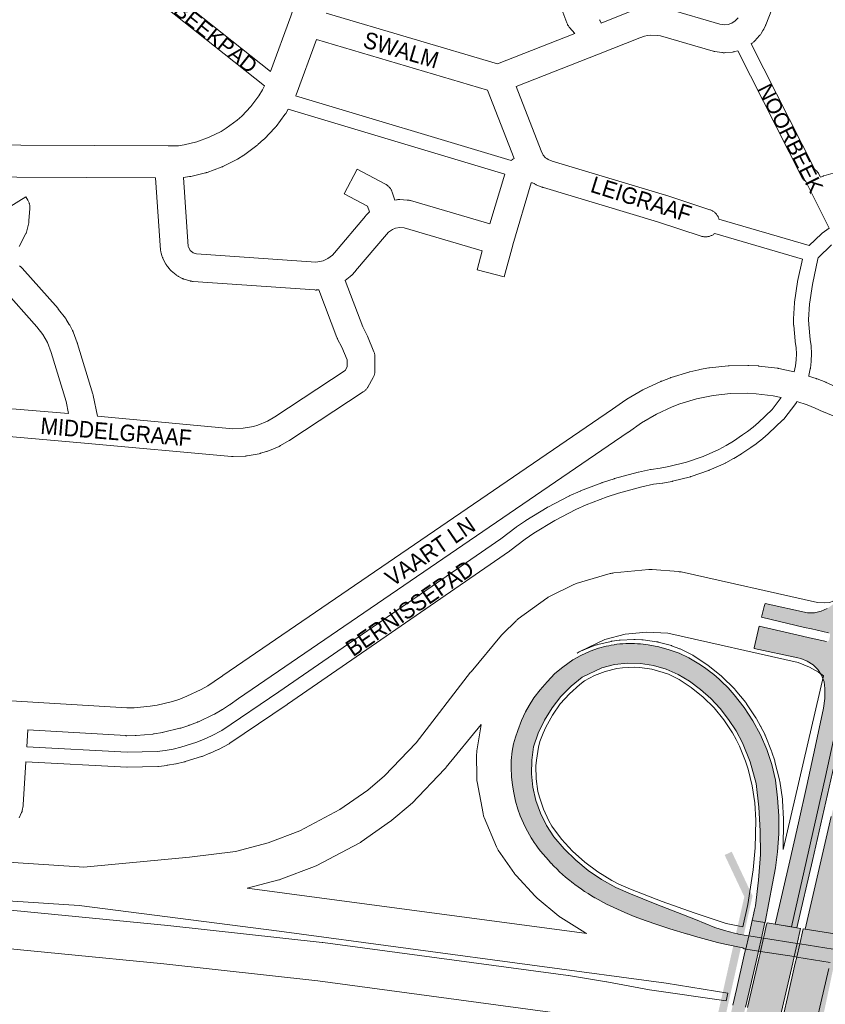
# Paper-space layout 'Layout1' of a CAD drawing. Header units: metres. Extents: x 123097 to 144122, y 392739 to 407589.
# Tile 114 of 256: x 131106 to 131482, y 394552 to 395011. Entities that reach past the tile are written whole.
import ezdxf
from ezdxf.enums import TextEntityAlignment as Align

# ---------------------------------------------------------------- set-up
doc = ezdxf.new("R2010")
doc.units = ezdxf.units.M
doc.header["$MEASUREMENT"] = 0
for name, color, linetype, lineweight in [('gs-anno-wegen algemeen tekst', 7, 'Continuous', 0), ('gs-knt-aanvullende hoofdweg', 7, 'Continuous', 0), ('gs-knt-autosnelweg', 7, 'Continuous', 0), ('gs-knt-fietspaden', 7, 'Continuous', 0), ('gs-knt-hoofdweg', 7, 'Continuous', 0), ('gs-knt-wegen algemeen', 7, 'Continuous', 0), ('gs-symb-viaduct', 7, 'Continuous', 0), ('gs-vlk-plantopografie wegen algemeen', 7, 'Continuous', 0), ('ir-ARC-asfalt-hoofdwegen-te inspecteren', 5, 'Continuous', 0)]:
    doc.layers.add(name, color=color, linetype=linetype, lineweight=lineweight)
doc.styles.add('Style-Arial', font='arial.ttf')

# ---------------------------------------------------------------- blocks, each defined once
blk = doc.blocks.new('gg0-viaduct_6')
at = {"layer": 'gs-symb-viaduct', "linetype": 'Continuous'}
blk.add_hatch(color=7, dxfattribs=at).paths.add_polyline_path([(-55.76, -16.89), (-58, -14), (-40, 0), (40, 0), (58, -14), (55.76, -16.89), (38.75, -3.66), (-38.75, -3.66)])

psp = doc.layouts.get("Layout1")

# ---------------------------------------------------------------- hatches: boundary and pattern name
at = {"layer": 'ir-ARC-asfalt-hoofdwegen-te inspecteren', "linetype": 'Continuous', "lineweight": 13}
for points in [[(131475.741, 394726.931), (131483.665, 394725.073), (131484.281, 394724.652), (131484.417, 394723.918), (131483.99, 394721.787), (131483.547, 394721.165), (131482.794, 394721.04), (131474.814, 394722.855), (131471.544, 394723.607), (131451.391, 394728.253), (131451.388, 394728.239), (131449.046, 394718.061), (131449.044, 394718.052), (131448.986, 394717.819), (131469.337, 394713.396), (131470.736, 394713.073), (131473.747, 394711.977), (131476.453, 394710.259), (131478.726, 394708.001), (131480.461, 394705.306), (131481.577, 394702.302), (131482.021, 394699.128), (131481.9, 394694.514), (131481.294, 394689.938), (131477.51, 394671.694), (131473.632, 394653.814), (131469.7, 394636.437), (131465.561, 394618.683), (131458.72, 394589.028), (131466.365, 394587.797), (131482.298, 394658.051), (131489.788, 394692.349), (131493.017, 394707.138), (131494.237, 394709.213), (131496.542, 394709.797), (131498.536, 394709.279), (131500.041, 394708.159), (131500.464, 394706.079), (131500.172, 394705.463), (131498.444, 394697.789), (131495.555, 394684.953), (131490.052, 394661.111), (131484.975, 394639.356), (131472.772, 394586.766), (131487.498, 394584.394), (131488.315, 394587.959), (131489.702, 394594.001), (131485.871, 394594.88), (131489.437, 394610.637), (131494.298, 394631.43), (131500.599, 394659.027), (131505.812, 394681.642), (131507.256, 394688.19), (131509.555, 394698.614), (131513.47, 394715.698), (131513.993, 394715.59), (131518.988, 394737.023), (131520.762, 394743.822), (131522.733, 394750.567), (131522.208, 394750.758), (131526.098, 394763.561), (131528.922, 394772.337), (131531.996, 394781.185), (131535.224, 394789.921), (131538.701, 394798.772), (131531.487, 394801.846), (131530.051, 394797.935), (131527.054, 394789.866), (131523.828, 394780.739), (131520.724, 394771.559), (131517.863, 394762.475), (131512.449, 394744.409), (131511.244, 394740.644), (131510.075, 394737.81), (131508.561, 394735.145), (131506.725, 394732.691), (131505.724, 394731.606), (131504.541, 394730.725), (131503.818, 394729.62), (131500.121, 394728.547), (131498.187, 394731.624), (131502.031, 394749.072), (131509.345, 394778.523), (131513.642, 394792.032), (131517.88, 394803.124), (131519.515, 394806.984), (131512.549, 394809.977), (131507.49, 394812.155), (131505.839, 394808.711), (131505.811, 394808.726), (131505.773, 394808.653), (131507.853, 394807.61), (131503.125, 394794.542), (131499.052, 394781.981), (131495.515, 394769.125), (131492.407, 394756.105), (131489.286, 394743.192), (131487.679, 394740.545), (131485.575, 394738.273), (131483.058, 394736.469), (131480.23, 394735.207), (131477.206, 394734.537), (131474.11, 394734.487), (131473.915, 394734.537), (131454.05, 394738.885), (131453.662, 394737.404), (131452.373, 394732.485), (131472.433, 394727.694)], [(131519.804, 394565.885), (131515.395, 394566.606), (131502.591, 394568.591), (131486.068, 394571.4), (131485.208, 394571.286), (131484.669, 394571.221), (131484.48, 394571.251), (131468.815, 394573.722), (131467.628, 394573.909), (131451.93, 394576.386), (131450.962, 394576.538), (131445.033, 394577.474), (131444.816, 394577.508), (131444.09, 394577.622), (131443.915, 394577.65), (131443.797, 394577.838), (131443.633, 394578.102), (131435.316, 394579.738), (131431.859, 394580.592), (131428.411, 394581.483), (131424.973, 394582.412), (131421.546, 394583.379), (131418.13, 394584.383), (131417.831, 394584.474), (131409.62, 394586.92), (131403.601, 394588.866), (131398.501, 394590.646), (131392.982, 394592.678), (131388.599, 394594.5), (131380.032, 394598.36), (131374.761, 394601.351), (131374.629, 394601.425), (131374.597, 394601.444), (131373.022, 394602.372), (131371.436, 394603.353), (131369.87, 394604.366), (131368.326, 394605.411), (131366.803, 394606.489), (131365.303, 394607.597), (131364.562, 394608.163), (131363.827, 394608.737), (131362.783, 394609.577), (131362.464, 394609.833), (131362.374, 394609.906), (131360.946, 394611.106), (131359.543, 394612.335), (131358.166, 394613.592), (131356.815, 394614.878), (131355.491, 394616.192), (131354.195, 394617.533), (131354.09, 394617.646), (131352.927, 394618.9), (131351.687, 394620.294), (131350.477, 394621.713), (131350.463, 394621.73), (131349.296, 394623.156), (131348.145, 394624.624), (131347.236, 394625.903), (131346.359, 394627.204), (131345.564, 394628.448), (131344.958, 394629.344), (131342.407, 394633.928), (131341.264, 394636.207), (131339.792, 394639.734), (131338.647, 394642.849), (131337.654, 394646.459), (131336.89, 394650.357), (131336.201, 394653.943), (131335.687, 394657.915), (131335.564, 394662.168), (131335.628, 394665.544), (131336.103, 394669.801), (131336.722, 394673.265), (131337.576, 394676.396), (131338.61, 394679.461), (131340.374, 394684.257), (131342.213, 394688.178), (131344.029, 394691.245), (131346.214, 394694.715), (131349.18, 394698.546), (131352.393, 394702.329), (131356.014, 394706.07), (131359.695, 394709.077), (131364.364, 394712.521), (131368.117, 394714.611), (131372.398, 394716.524), (131376.305, 394717.923), (131379.934, 394718.908), (131381.089, 394719.114), (131382.225, 394719.34), (131383.58, 394719.571), (131383.905, 394719.617), (131384.941, 394719.765), (131386.307, 394719.921), (131387.676, 394720.039), (131389.049, 394720.119), (131390.423, 394720.162), (131391.797, 394720.167), (131393.172, 394720.133), (131394.545, 394720.063), (131395.907, 394719.955), (131395.915, 394719.954), (131396.011, 394719.944), (131399.479, 394719.578), (131404.482, 394718.67), (131409.243, 394717.268), (131414.052, 394715.57), (131418.53, 394713.395), (131423.962, 394710.196), (131426.38, 394708.435), (131427.613, 394707.553), (131428.301, 394707.035), (131428.6, 394706.81), (131428.887, 394706.594), (131430.139, 394705.605), (131431.366, 394704.586), (131432.569, 394703.538), (131433.746, 394702.462), (131436.813, 394699.396), (131439.674, 394696.137), (131444.283, 394690.286), (131448.366, 394684.056), (131451.891, 394677.494), (131454.832, 394670.651), (131457.167, 394663.577), (131458.878, 394656.328), (131459.939, 394648.013), (131460.465, 394639.647), (131460.452, 394631.264), (131459.902, 394622.9), (131458.955, 394615.456), (131457.581, 394608.079), (131454.17, 394590.07), (131454.01, 394589.787), (131448.089, 394590.74), (131448.783, 394594.148), (131448.851, 394594.45), (131449.16, 394595.824), (131449.571, 394597.649), (131451.075, 394609.603), (131451.86, 394621.625), (131451.76, 394632.676), (131451.126, 394643.71), (131449.96, 394654.7), (131447.05, 394664.95), (131443.606, 394673.696), (131440.575, 394679.36), (131437.059, 394684.737), (131433.084, 394689.784), (131428.681, 394694.463), (131423.886, 394698.738), (131418.733, 394702.575), (131413.495, 394705.734), (131407.89, 394708.184), (131402.015, 394709.886), (131395.968, 394710.809), (131389.853, 394710.938), (131383.772, 394710.272), (131377.83, 394708.82), (131368.774, 394704.456), (131363.531, 394700.228), (131358.798, 394695.435), (131354.636, 394690.138), (131351.099, 394684.406), (131348.23, 394678.311), (131346.068, 394671.932), (131345.21, 394665.663), (131345.102, 394659.336), (131345.748, 394653.041), (131347.136, 394646.868), (131349.249, 394640.903), (131352.055, 394635.232), (131355.515, 394629.934), (131360.387, 394624.188), (131365.755, 394618.904), (131371.578, 394614.125), (131377.807, 394609.889), (131384.392, 394606.231), (131391.28, 394603.18), (131402.75, 394598.55), (131421.62, 394591.26), (131430.64, 394587.53), (131435.1, 394586.08), (131439.817, 394584.886), (131441.135, 394584.553), (131441.383, 394584.49), (131441.74, 394584.4), (131445.22, 394583.85), (131446.456, 394583.653), (131452.382, 394582.709), (131453.346, 394582.555), (131469.037, 394580.054), (131470.226, 394579.865), (131485.885, 394577.369), (131486.581, 394577.258), (131491.477, 394576.477), (131504.402, 394574.417), (131520.741, 394571.812), (131520.373, 394571.715), (131520.178, 394571.388), (131520.168, 394571.289), (131519.421, 394566.518), (131519.406, 394566.452), (131519.403, 394566.325), (131519.432, 394566.201), (131519.491, 394566.088), (131519.577, 394565.994), (131519.683, 394565.925)], [(131497.875, 394707.886), (131498.853, 394707.822), (131499.682, 394707.298), (131500.16, 394706.443), (131500.172, 394705.463), (131500.464, 394706.079), (131500.041, 394708.159), (131498.536, 394709.279), (131496.542, 394709.797), (131494.237, 394709.213), (131493.017, 394707.138), (131489.788, 394692.349), (131482.298, 394658.051), (131466.365, 394587.797), (131468.958, 394587.38), (131476.193, 394618.877), (131492.598, 394690.747), (131494.439, 394698.707), (131496.213, 394706.379), (131496.832, 394707.366)], [(131452.382, 394582.709), (131452.523, 394583.324), (131453.691, 394588.398), (131454.01, 394589.787), (131448.089, 394590.74), (131447.768, 394589.347), (131446.593, 394584.25), (131446.456, 394583.653), (131445.033, 394577.474), (131444.953, 394577.129), (131444.832, 394576.602), (131444.375, 394574.618), (131440.683, 394558.572), (131439.015, 394551.323), (131436.188, 394539.035), (131435.784, 394537.278), (131435.664, 394536.757), (131434.171, 394530.269), (131432.844, 394524.5), (131432.533, 394523.149), (131438.462, 394522.198), (131438.773, 394523.551), (131440.1, 394529.317), (131442.127, 394538.129), (131444.938, 394550.35), (131446.612, 394557.628), (131450.303, 394573.673), (131450.962, 394576.538)], [(131445.915, 394550.19), (131443.111, 394537.979), (131442.712, 394536.242), (131442.556, 394535.56), (131441.086, 394529.159), (131439.763, 394523.393), (131439.452, 394522.04), (131443.185, 394521.442), (131446.595, 394520.895), (131455.154, 394519.524), (131455.465, 394520.879), (131456.786, 394526.64), (131458.836, 394535.579), (131461.597, 394547.614), (131463.285, 394554.974), (131466.964, 394571.015), (131467.628, 394573.909), (131469.037, 394580.054), (131469.183, 394580.691), (131470.339, 394585.73), (131470.655, 394587.107), (131468.958, 394587.38), (131458.72, 394589.028), (131454.971, 394589.632), (131454.652, 394588.244), (131453.488, 394583.173), (131453.346, 394582.555), (131451.93, 394576.386), (131451.863, 394576.094), (131451.704, 394575.4), (131451.271, 394573.518), (131447.587, 394557.473)], [(131470.372, 394580.501), (131470.226, 394579.865), (131468.815, 394573.722), (131468.15, 394570.826), (131464.466, 394554.787), (131462.774, 394547.421), (131460.013, 394535.399), (131457.958, 394526.452), (131456.635, 394520.692), (131456.324, 394519.336), (131459.955, 394518.755), (131463.53, 394518.182), (131471.93, 394516.836), (131472.243, 394518.194), (131473.57, 394523.946), (131475.661, 394533.011), (131478.393, 394544.856), (131480.109, 394552.297), (131483.807, 394568.328), (131484.48, 394571.251), (131485.885, 394577.369), (131486.03, 394577.998), (131487.185, 394583.031), (131487.498, 394584.394), (131472.772, 394586.766), (131471.845, 394586.915), (131471.529, 394585.54)]]:
    psp.add_hatch(color=5, dxfattribs=at).paths.add_polyline_path(points, flags=0)

# ---------------------------------------------------------------- linework, layer by layer
at = {"layer": 'gs-knt-aanvullende hoofdweg', "color": 7, "linetype": 'Continuous', "flags": 128}
for points in [[(131223.216, 394987.331), (131232.697, 395013.082), (131235.146, 395019.945), (131247.87, 395055.61)], [(131244.72, 395002.264), (131235.172, 394976.334), (131235.078, 394976.09), (131235.073, 394976.08), (131235.037, 394975.991), (131235.002, 394975.914)], [(130958.702, 394943.996), (130986.488, 394948.405), (130986.745, 394948.441), (130986.833, 394948.451), (130986.873, 394948.456), (130987.002, 394948.469), (130987.261, 394948.487), (131029.467, 394950.761), (131071.798, 394953.041), (131072.016, 394953.05), (131072.234, 394953.052), (131175.579, 394952.604), (131180.382, 394952.583), (131182.925, 394952.971), (131188.954, 394954.43), (131194.675, 394956.535), (131200.214, 394959.33), (131202.624, 394960.819), (131207.687, 394964.587), (131209.807, 394966.468), (131214.075, 394970.97), (131217.792, 394975.922), (131219.502, 394978.681), (131220.48, 394980.534)], [(131231.557, 394969.619), (131230.384, 394967.727), (131230.201, 394967.446), (131230.006, 394967.174), (131225.828, 394961.608), (131225.651, 394961.381), (131225.559, 394961.27), (131225.528, 394961.236), (131225.466, 394961.161), (131225.272, 394960.949), (131220.484, 394955.899), (131220.256, 394955.669), (131220.019, 394955.449), (131217.415, 394953.138), (131217.168, 394952.929), (131216.913, 394952.73), (131211.33, 394948.576), (131211.067, 394948.388), (131210.795, 394948.213), (131207.834, 394946.383), (131207.555, 394946.218), (131207.269, 394946.066), (131201.056, 394942.931), (131200.797, 394942.807), (131200.711, 394942.769), (131200.666, 394942.748), (131200.62, 394942.73), (131200.534, 394942.692), (131200.266, 394942.588), (131193.734, 394940.185), (131193.462, 394940.091), (131193.371, 394940.063), (131193.324, 394940.048), (131193.275, 394940.034), (131193.186, 394940.007), (131192.908, 394939.934), (131186.143, 394938.297), (131185.828, 394938.227), (131185.51, 394938.172), (131182.601, 394937.728)], [(131169.556, 394937.61), (131072.388, 394938.031), (131037.426, 394936.148)]]:
    psp.add_lwpolyline(points, dxfattribs=at)
at = {"layer": 'gs-knt-autosnelweg', "color": 7, "linetype": 'Continuous', "flags": 128}
for points in [[(131135.955, 394615.757), (131185.524, 394620.296), (131206.958, 394623.088), (131222.187, 394627.051), (131236.904, 394632.621), (131255.678, 394642.559), (131268.625, 394651.645), (131276.5, 394658.294), (131291.284, 394673.776), (131316.63, 394706.694), (131316.848, 394706.966), (131331.024, 394723.972), (131331.314, 394724.303), (131331.62, 394724.62), (131337.864, 394730.774), (131338.108, 394731.005), (131338.36, 394731.228), (131338.62, 394731.44), (131338.888, 394731.643), (131352.17, 394741.306), (131352.485, 394741.525), (131352.809, 394741.73), (131353.141, 394741.921), (131353.481, 394742.098), (131364.534, 394747.558), (131364.881, 394747.72), (131365.235, 394747.867), (131365.595, 394748), (131365.96, 394748.116), (131381.706, 394752.791), (131382.129, 394752.905), (131382.557, 394752.999), (131382.989, 394753.071), (131383.424, 394753.123), (131399.776, 394754.665), (131400.158, 394754.693), (131400.542, 394754.705), (131400.925, 394754.7), (131401.307, 394754.679), (131413.6, 394753.741), (131414.033, 394753.697), (131414.465, 394753.633), (131414.892, 394753.547), (131478.46, 394739.239), (131478.464, 394739.239), (131478.468, 394739.238)], [(131478.468, 394739.238), (131481.989, 394739.074), (131484.241, 394739.295), (131485.761, 394739.863)], [(131481.308, 394705.088), (131478.965, 394706.737), (131474.744, 394709.036), (131469.561, 394711.277), (131408.628, 394724.923), (131398.73, 394725.509), (131388.85, 394724.526), (131379.364, 394722.028), (131367.304, 394716.319), (131366.42, 394715.643)], [(131366.42, 394715.643), (131368.629, 394716.822), (131368.899, 394716.958), (131369.175, 394717.082), (131372.085, 394718.303), (131372.277, 394718.38), (131372.472, 394718.451), (131375.452, 394719.484), (131375.746, 394719.578), (131376.043, 394719.658), (131382.17, 394721.15), (131382.473, 394721.216), (131382.779, 394721.268), (131385.901, 394721.719), (131386.207, 394721.756), (131386.515, 394721.778), (131392.813, 394722.085), (131393.123, 394722.093), (131393.433, 394722.086), (131396.584, 394721.939), (131396.893, 394721.917), (131397.2, 394721.881), (131403.442, 394720.991), (131403.713, 394720.946), (131403.983, 394720.89), (131404.249, 394720.823), (131410.329, 394719.151), (131410.626, 394719.062), (131410.919, 394718.958), (131413.867, 394717.836), (131414.152, 394717.72), (131414.433, 394717.59), (131420.087, 394714.798), (131420.33, 394714.672), (131420.567, 394714.535), (131420.799, 394714.389), (131427.056, 394710.246), (131427.307, 394710.071), (131427.547, 394709.886), (131427.55, 394709.884), (131427.552, 394709.882)], [(131435.989, 394589.418), (131443.76, 394587.836), (131446.083, 394598.301), (131448.576, 394614.465), (131449.456, 394624.662), (131449.724, 394637.695), (131449.259, 394645.738), (131448.059, 394653.656), (131446.11, 394661.501), (131444.921, 394665.177), (131442.096, 394672.252), (131440.544, 394675.39), (131438.829, 394678.453), (131434.803, 394684.506), (131430.236, 394690.053), (131425.127, 394695.109), (131419.612, 394699.559), (131413.954, 394703.306), (131408.946, 394705.778), (131406.577, 394706.679), (131401.195, 394708.159), (131395.668, 394708.948), (131393.137, 394709.066), (131387.457, 394708.789), (131384.948, 394708.426), (131379.424, 394707.081), (131376.932, 394706.217), (131374.494, 394705.194), (131369.817, 394702.697), (131367.595, 394701.027), (131362.769, 394696.717), (131358.518, 394691.961), (131354.827, 394686.758), (131351.699, 394681.095), (131350.447, 394678.293), (131348.986, 394674.345), (131348.315, 394671.728), (131347.344, 394665.727), (131347.15, 394662.985), (131347.266, 394657.005), (131348.097, 394651.082), (131348.722, 394648.405), (131350.599, 394642.727), (131353.141, 394637.318), (131354.606, 394634.824), (131359.132, 394628.75), (131364.252, 394623.114), (131369.894, 394617.999), (131376.005, 394613.456), (131382.595, 394609.484), (131385.886, 394607.813), (131391.275, 394605.475), (131406.023, 394599.697), (131420.931, 394594.344), (131435.982, 394589.42), (131435.985, 394589.42), (131435.989, 394589.418)], [(131427.552, 394709.882), (131433.56, 394705.034), (131433.729, 394704.893), (131433.892, 394704.747), (131434.051, 394704.595), (131439.63, 394699.074), (131439.785, 394698.916), (131439.934, 394698.753), (131440.077, 394698.585), (131445.066, 394692.525), (131445.203, 394692.352), (131445.335, 394692.174), (131445.461, 394691.992), (131449.808, 394685.456), (131449.941, 394685.246), (131450.067, 394685.032), (131451.985, 394681.607), (131452.064, 394681.461), (131452.14, 394681.313), (131453.881, 394677.794), (131453.991, 394677.559), (131454.092, 394677.321), (131457.094, 394669.802), (131457.171, 394669.598), (131457.242, 394669.392), (131458.568, 394665.294), (131458.634, 394665.078), (131458.692, 394664.859), (131460.768, 394656.5), (131460.834, 394656.205), (131460.886, 394655.907), (131462.178, 394647.391), (131462.216, 394647.091), (131462.24, 394646.791), (131462.737, 394638.192), (131462.747, 394637.937), (131462.747, 394637.682), (131462.469, 394624.181), (131462.461, 394623.968)], [(131370.92, 394584.675), (131370.615, 394584.824), (131370.292, 394584.998), (131369.976, 394585.185), (131358.784, 394592.123), (131358.44, 394592.347), (131358.107, 394592.587), (131357.785, 394592.841), (131347.643, 394601.239), (131347.333, 394601.508), (131347.036, 394601.79), (131346.752, 394602.086), (131337.847, 394611.786), (131337.576, 394612.094), (131337.32, 394612.415), (131337.079, 394612.747), (131329.578, 394623.57), (131329.367, 394623.887), (131329.171, 394624.213), (131328.988, 394624.547), (131328.82, 394624.889), (131328.666, 394625.237), (131322.974, 394638.901), (131322.836, 394639.252), (131322.714, 394639.607), (131322.606, 394639.968), (131322.513, 394640.332), (131322.436, 394640.701), (131319.639, 394655.573), (131319.572, 394655.983), (131319.523, 394656.396), (131319.494, 394656.811), (131319.484, 394657.227), (131319.47, 394668.585), (131319.477, 394668.941), (131319.497, 394669.297), (131319.532, 394669.652), (131319.581, 394670.005), (131321.358, 394681.225), (131321.429, 394681.615), (131321.516, 394682.001), (131321.608, 394682.338), (131305.27, 394662.403), (131305.071, 394662.154), (131304.863, 394661.912), (131304.647, 394661.678), (131289.198, 394645.499), (131288.972, 394645.271), (131288.737, 394645.05), (131288.495, 394644.838), (131279.943, 394637.617), (131279.63, 394637.364), (131279.306, 394637.126), (131265.568, 394627.485), (131265.256, 394627.276), (131264.936, 394627.079), (131264.607, 394626.897), (131244.836, 394616.431), (131244.501, 394616.262), (131244.159, 394616.108), (131243.81, 394615.967), (131228.113, 394610.026), (131227.81, 394609.918), (131227.503, 394609.82), (131227.193, 394609.733), (131212.314, 394605.861)], [(130458.558, 394634.262), (130479.698, 394635.016), (130479.895, 394635.021), (130502.853, 394635.336), (130502.936, 394635.337), (130711.132, 394636.28), (130711.413, 394636.277), (130864.887, 394632.188), (130864.973, 394632.185), (130908.373, 394630.612), (130908.633, 394630.599), (131134.016, 394615.798), (131135.951, 394615.757)], [(131435.843, 394553.232), (131436.695, 394556.927), (131407.874, 394561.54), (131227.354, 394585.741), (131133.926, 394597.85), (130907.591, 394612.609), (130864.364, 394614.175), (130711.073, 394618.259), (130503.059, 394617.317)], [(131135.951, 394615.757), (131135.955, 394615.757)], [(131135.951, 394615.757), (131135.955, 394615.757)], [(130512.282, 394611.446), (130696.815, 394614.613), (130697.171, 394614.612), (130755.373, 394613.308), (130755.46, 394613.305), (130921.86, 394607.962), (130922.148, 394607.948), (131079.081, 394597.88), (131079.386, 394597.856), (131175.308, 394588.418), (131175.404, 394588.408), (131247.423, 394580.544), (131247.647, 394580.516), (131362.125, 394565.1), (131362.363, 394565.065), (131379.99, 394562.209), (131380.2, 394562.172), (131400.139, 394558.455), (131435.843, 394553.232)], [(131212.314, 394605.861), (131229.729, 394603.604), (131370.92, 394584.675)], [(131431.58, 394535.644), (131397.357, 394540.65), (131397.01, 394540.708), (131377.002, 394544.438), (131359.6, 394547.258), (131245.355, 394562.642), (131173.496, 394570.489), (131077.774, 394579.907), (130921.138, 394589.956), (130754.926, 394595.293), (130696.945, 394596.592), (130512.743, 394593.431), (130461.824, 394590.849)]]:
    psp.add_lwpolyline(points, dxfattribs=at)
at = {"layer": 'gs-knt-fietspaden', "color": 7, "linetype": 'Continuous', "flags": 128}
for points in [[(131159.34, 395038.25), (131223.216, 394987.331)], [(131220.48, 394980.534), (131154.964, 395032.762)], [(131475.554, 394930.901), (131473.03, 394935.917), (131471.976, 394936.932), (131471.858, 394937.051), (131471.746, 394937.176), (131471.64, 394937.306), (131471.54, 394937.441), (131471.446, 394937.581), (131471.36, 394937.725), (131471.28, 394937.873), (131441.327, 394996.968)], [(131447.555, 395000.208), (131477.273, 394941.577), (131478.331, 394940.558), (131478.45, 394940.438), (131478.563, 394940.312), (131478.67, 394940.18), (131478.771, 394940.044), (131478.865, 394939.903), (131478.952, 394939.757), (131479.032, 394939.608), (131479.875, 394937.931)], [(131235.002, 394975.914), (131335.598, 394945.711)], [(131332.596, 394939.283), (131231.557, 394969.619)], [(131479.875, 394937.931), (131481.155, 394938.44), (131481.301, 394938.494), (131481.45, 394938.542), (131485.777, 394939.829)], [(131474.701, 394906.042), (131480.404, 394911.534), (131480.527, 394911.647), (131480.656, 394911.754), (131480.789, 394911.855), (131483.979, 394914.15), (131475.565, 394930.878)], [(131475.556, 394930.898), (131475.554, 394930.901)], [(131475.565, 394930.878), (131475.564, 394930.881)], [(131432.547, 394918.39), (131474.701, 394906.042)], [(131471.538, 394899.654), (131430.575, 394911.652)], [(131485.093, 394906.304), (131478.869, 394900.31), (131478.748, 394899.756), (131476.14, 394887.88), (131474.832, 394878.632), (131474.38, 394871.505), (131474.428, 394869.148), (131475.104, 394862.179), (131475.541, 394859.132), (131475.56, 394858.977), (131475.572, 394858.822), (131475.742, 394855.667), (131475.747, 394855.511), (131475.745, 394855.355), (131475.634, 394852.198), (131475.625, 394852.042), (131475.609, 394851.888), (131475.219, 394848.753), (131475.197, 394848.599), (131475.167, 394848.446), (131474.501, 394845.358), (131474.465, 394845.206), (131474.422, 394845.056), (131474.408, 394845.013)], [(131467.659, 394846.948), (131467.672, 394846.991), (131468.272, 394849.774), (131468.624, 394852.6), (131468.724, 394855.445), (131468.57, 394858.288), (131468.144, 394861.261), (131468.124, 394861.421), (131467.427, 394868.604), (131467.417, 394868.738), (131467.412, 394868.872), (131467.359, 394871.511), (131467.359, 394871.657), (131467.365, 394871.803), (131467.835, 394879.211), (131467.846, 394879.346), (131467.863, 394879.48), (131469.208, 394888.994), (131469.229, 394889.126), (131469.255, 394889.256), (131471.538, 394899.654)], [(131468.919, 394833.103), (131468.684, 394832.684), (131468.598, 394832.538), (131468.505, 394832.397), (131468.405, 394832.261), (131462.778, 394824.937), (131462.693, 394824.832), (131462.665, 394824.798), (131462.605, 394824.73), (131462.544, 394824.663), (131462.513, 394824.631), (131462.417, 394824.536), (131455.732, 394818.162), (131455.655, 394818.091), (131455.576, 394818.023), (131453.009, 394815.852), (131452.909, 394815.771), (131450.04, 394813.522), (131449.951, 394813.454), (131449.859, 394813.389), (131447.448, 394811.735), (131443.251, 394808.857), (131443.168, 394808.802), (131443.083, 394808.749), (131439.545, 394806.609), (131439.397, 394806.524), (131435.759, 394804.558), (131435.646, 394804.5), (131435.531, 394804.445), (131427.993, 394801.052), (131427.847, 394800.991), (131427.699, 394800.936), (131419.6, 394798.136), (131419.458, 394798.09), (131419.313, 394798.05), (131410.837, 394795.907), (131410.72, 394795.88), (131410.602, 394795.856), (131406.299, 394795.077), (131406.14, 394795.052), (131401.944, 394794.49), (131396.564, 394793.331), (131385.675, 394790.383), (131380.398, 394788.653), (131370.598, 394784.889), (131365.689, 394782.676), (131355.974, 394777.649), (131346.123, 394771.645), (131342.064, 394768.853), (131334.965, 394763.377), (131334.89, 394763.321), (131334.814, 394763.267), (131231.13, 394691.751), (131231.107, 394691.735), (131204.31, 394673.568), (131204.203, 394673.499), (131204.15, 394673.466), (131204.132, 394673.455), (131204.095, 394673.434), (131203.985, 394673.372), (131198.992, 394670.724), (131198.898, 394670.676), (131198.802, 394670.631), (131195.169, 394668.976), (131195.088, 394668.941), (131195.007, 394668.907), (131191.294, 394667.437), (131191.171, 394667.39), (131191.046, 394667.349), (131183.425, 394664.975), (131183.298, 394664.938), (131183.171, 394664.906), (131179.28, 394664.008), (131179.194, 394663.99), (131179.108, 394663.973), (131175.177, 394663.271), (131175.09, 394663.257), (131175.003, 394663.244), (131171.043, 394662.74), (131170.917, 394662.727), (131170.853, 394662.722), (131170.832, 394662.72), (131170.79, 394662.718), (131170.663, 394662.713), (131156.415, 394662.459), (131156.294, 394662.459), (131156.173, 394662.463), (131109.075, 394664.884), (131107.899, 394644.798), (131107.887, 394644.65), (131107.869, 394644.502), (131107.845, 394644.356), (131107.425, 394642.117), (131107.392, 394641.959), (131107.351, 394641.803), (131107.303, 394641.648), (131107.248, 394641.497), (131107.186, 394641.347), (131107.118, 394641.201), (131105.927, 394638.806)], [(131109.955, 394679.908), (131109.486, 394671.892), (131156.412, 394669.48), (131170.346, 394669.728), (131174.03, 394670.197), (131177.787, 394670.868), (131181.463, 394671.716), (131188.832, 394674.012), (131192.34, 394675.401), (131195.796, 394676.975), (131200.528, 394679.485), (131227.156, 394697.537), (131330.751, 394768.992), (131337.852, 394774.469), (131337.929, 394774.526), (131338.006, 394774.581), (131342.223, 394777.484), (131342.305, 394777.537), (131342.386, 394777.589), (131352.425, 394783.707), (131352.531, 394783.769), (131352.639, 394783.827), (131362.547, 394788.954), (131362.632, 394788.996), (131362.717, 394789.037), (131367.804, 394791.33), (131367.895, 394791.369), (131367.988, 394791.407), (131377.963, 394795.238), (131378.045, 394795.267), (131378.128, 394795.296), (131383.576, 394797.082), (131383.664, 394797.109), (131383.752, 394797.135), (131394.818, 394800.131), (131394.907, 394800.153), (131394.996, 394800.174), (131400.601, 394801.381), (131400.737, 394801.408), (131400.874, 394801.429), (131405.128, 394801.999), (131409.233, 394802.742), (131417.448, 394804.819), (131425.256, 394807.519), (131432.533, 394810.794), (131435.984, 394812.659), (131439.364, 394814.703), (131443.477, 394817.525), (131445.797, 394819.115), (131448.527, 394821.255), (131450.964, 394823.316), (131457.377, 394829.43), (131461.628, 394834.963)]]:
    psp.add_lwpolyline(points, dxfattribs=at)
at = {"layer": 'gs-knt-hoofdweg', "color": 7, "linetype": 'Continuous', "flags": 128}
for points in [[(131462.461, 394623.968), (131481.308, 394705.088)], [(131462.46, 394623.96), (131462.461, 394623.968)]]:
    psp.add_lwpolyline(points, dxfattribs=at)
at = {"layer": 'gs-knt-wegen algemeen', "color": 7, "linetype": 'Continuous', "flags": 128}
for points in [[(131459.717, 395022.7), (131454.382, 395009.073), (131454.303, 395008.882), (131454.219, 395008.693), (131453.465, 395007.078), (131453.346, 395006.838), (131453.218, 395006.602), (131453.081, 395006.372), (131452.192, 395004.955), (131452.031, 395004.712), (131451.86, 395004.475), (131451.678, 395004.247), (131451.486, 395004.027), (131449.235, 395001.56), (131449.02, 395001.335), (131448.794, 395001.121), (131448.558, 395000.917), (131448.312, 395000.725), (131448.058, 395000.546), (131447.555, 395000.208)], [(131249.161, 395014.528), (131329.21, 394990.825), (131365.343, 395005.099), (131362.857, 395007.816), (131362.649, 395008.054), (131362.454, 395008.302), (131362.27, 395008.559), (131362.099, 395008.825), (131361.941, 395009.098), (131361.797, 395009.38), (131361.666, 395009.667), (131361.55, 395009.961), (131359.714, 395014.946)], [(131376.842, 395011.472), (131376.969, 395011.209), (131377.084, 395010.94), (131377.501, 395009.902), (131391.038, 395015.25)], [(131408.527, 395016.499), (131432.989, 395009.419), (131435.082, 395009.109), (131437.042, 395009.291), (131437.677, 395009.467), (131438.536, 395009.833), (131440.144, 395010.914), (131441.474, 395012.371)], [(131324.597, 394978.612), (131244.72, 395002.264)], [(131441.327, 394996.968), (131439.969, 394996.59), (131439.686, 394996.518), (131439.401, 394996.459), (131439.113, 394996.413), (131438.823, 394996.38), (131435.501, 394996.073), (131435.19, 394996.051), (131434.879, 394996.045), (131434.568, 394996.054), (131434.257, 394996.077), (131433.948, 394996.115), (131430.647, 394996.604), (131430.359, 394996.654), (131430.074, 394996.716), (131429.791, 394996.791), (131405.252, 395003.893), (131403.956, 395004.117), (131400.614, 395004.22), (131399.255, 395004.07), (131397.814, 395003.772), (131395.631, 395003.065), (131376.264, 394995.414), (131337.918, 394980.266)], [(131335.598, 394945.711), (131335.628, 394945.737), (131335.648, 394945.754), (131335.876, 394945.938), (131335.893, 394945.951), (131336.134, 394946.126), (131336.148, 394946.136), (131336.402, 394946.301), (131336.412, 394946.308), (131336.677, 394946.463), (131336.683, 394946.467), (131336.961, 394946.612), (131336.976, 394946.619), (131324.597, 394978.612)], [(131337.918, 394980.266), (131349.563, 394950.169), (131350.582, 394948.259), (131351.653, 394947.033), (131352.206, 394946.579), (131352.81, 394946.196), (131354.676, 394945.411), (131407.656, 394929.507), (131407.808, 394929.46), (131428.324, 394922.749), (131428.625, 394922.643), (131428.92, 394922.521), (131429.21, 394922.386), (131429.492, 394922.236), (131429.766, 394922.072), (131430.033, 394921.896), (131430.29, 394921.706), (131430.537, 394921.504), (131430.775, 394921.29), (131431.002, 394921.065), (131431.217, 394920.829), (131431.42, 394920.582), (131431.611, 394920.326), (131431.79, 394920.061), (131431.955, 394919.788), (131432.106, 394919.506), (131432.244, 394919.218), (131432.367, 394918.923), (131432.475, 394918.622), (131432.547, 394918.39)], [(131106.063, 394896.545), (131106.311, 394896.377), (131106.551, 394896.198), (131106.783, 394896.009), (131107.005, 394895.809), (131107.218, 394895.599), (131107.422, 394895.38), (131124.091, 394876.529), (131124.235, 394876.36), (131124.374, 394876.186), (131127.538, 394872.073), (131127.675, 394871.889), (131127.805, 394871.7), (131127.928, 394871.507), (131129.359, 394869.173), (131129.48, 394868.968), (131129.593, 394868.758), (131130.85, 394866.325), (131130.955, 394866.112), (131131.052, 394865.895), (131131.141, 394865.675), (131133.108, 394860.567), (131133.189, 394860.344), (131133.262, 394860.118), (131140.384, 394836.63), (131140.467, 394836.331), (131140.536, 394836.028), (131142.498, 394826.3), (131205.748, 394820.455), (131210.497, 394820.656), (131215.261, 394821.54), (131217.309, 394822.151), (131221.818, 394824.035), (131225.323, 394826.065), (131258.091, 394847.678), (131259.004, 394849.304), (131259.004, 394852.619), (131256.584, 394858.511), (131254.603, 394862.285), (131254.487, 394862.519), (131254.38, 394862.756), (131254.282, 394862.998), (131245.803, 394885.322), (131245.019, 394885.255), (131244.767, 394885.238), (131244.515, 394885.231), (131244.262, 394885.234), (131244.01, 394885.247), (131187.1, 394889.225), (131186.817, 394889.251), (131186.535, 394889.289), (131186.255, 394889.34), (131185.978, 394889.403), (131185.703, 394889.478), (131182.867, 394890.319), (131182.617, 394890.398), (131182.37, 394890.488), (131182.126, 394890.588), (131181.888, 394890.698), (131181.653, 394890.817), (131180.345, 394891.515), (131180.115, 394891.643), (131179.891, 394891.781), (131179.672, 394891.928), (131179.46, 394892.083), (131179.254, 394892.247), (131176.978, 394894.136), (131176.778, 394894.308), (131176.585, 394894.489), (131176.4, 394894.677), (131176.223, 394894.873), (131176.054, 394895.075), (131175.127, 394896.233), (131174.967, 394896.441), (131174.815, 394896.655), (131174.672, 394896.876), (131174.538, 394897.102), (131174.414, 394897.334), (131173.065, 394899.966), (131172.949, 394900.203), (131172.843, 394900.444), (131172.748, 394900.69), (131172.662, 394900.939), (131172.586, 394901.191), (131172.189, 394902.619), (131172.124, 394902.871), (131172.07, 394903.125), (131172.026, 394903.382), (131171.991, 394903.639), (131171.968, 394903.898), (131169.556, 394937.61)], [(131325.634, 394916.068), (131332.596, 394939.283)], [(131430.575, 394911.652), (131430.567, 394911.645), (131430.32, 394911.442), (131430.064, 394911.251), (131429.799, 394911.072), (131429.526, 394910.907), (131429.244, 394910.756), (131428.956, 394910.618), (131428.661, 394910.495), (131428.36, 394910.387), (131428.055, 394910.293), (131427.745, 394910.214), (131427.432, 394910.151), (131427.116, 394910.103), (131426.798, 394910.071), (131426.479, 394910.055), (131426.16, 394910.054), (131425.84, 394910.068), (131425.522, 394910.099), (131425.206, 394910.145), (131424.893, 394910.206), (131424.582, 394910.283), (131424.276, 394910.374), (131403.836, 394917.06), (131350.599, 394933.041), (131350.379, 394933.111), (131350.161, 394933.19), (131349.946, 394933.276), (131347.258, 394934.407), (131347.011, 394934.517), (131346.768, 394934.638), (131346.531, 394934.768), (131346.299, 394934.908), (131345.594, 394935.355), (131344.97, 394935.221), (131336.306, 394906.343)], [(131280.057, 394930.93), (131281.292, 394927.229), (131282.119, 394927.372), (131282.415, 394927.417), (131282.713, 394927.447), (131283.012, 394927.464), (131283.312, 394927.467), (131283.611, 394927.457), (131287.073, 394927.254), (131287.369, 394927.23), (131287.663, 394927.192), (131287.956, 394927.141), (131288.245, 394927.077), (131288.532, 394927), (131325.634, 394916.068)], [(131336.306, 394906.343), (131336.306, 394906.34), (131336.304, 394906.337)], [(131336.306, 394906.343), (131336.306, 394906.34), (131336.304, 394906.337)], [(131094.937, 394830.426), (131128.974, 394827.495), (131127.834, 394833.149), (131120.871, 394856.112), (131119.119, 394860.666), (131118.135, 394862.57), (131117.008, 394864.408), (131114.19, 394868.071), (131098.47, 394885.848)], [(131043.778, 394696.881), (131107.229, 394693.119), (131156.224, 394690.129), (131159.679, 394690.17), (131167.03, 394690.815), (131170.426, 394691.377), (131177.595, 394693.132), (131180.945, 394694.227), (131184.236, 394695.492), (131190.903, 394698.656), (131193.963, 394700.405), (131196.983, 394702.341), (131200.805, 394705.11), (131200.95, 394705.212), (131382.852, 394829.577), (131389.108, 394833.987), (131389.345, 394834.146), (131389.588, 394834.294), (131397.052, 394838.632), (131397.316, 394838.778), (131397.587, 394838.911), (131405.421, 394842.54), (131405.627, 394842.631), (131405.837, 394842.716), (131409.872, 394844.255), (131410.085, 394844.332), (131410.3, 394844.401), (131418.561, 394846.91), (131418.779, 394846.972), (131418.998, 394847.026), (131423.207, 394847.991), (131423.503, 394848.052), (131427.752, 394848.821), (131427.975, 394848.857), (131428.199, 394848.886), (131436.781, 394849.83), (131437.081, 394849.856), (131437.382, 394849.868), (131446.015, 394850.015), (131446.242, 394850.015), (131446.468, 394850.007), (131450.78, 394849.78), (131451.005, 394849.764), (131451.23, 394849.741), (131459.799, 394848.691), (131460.014, 394848.661), (131460.229, 394848.623), (131460.442, 394848.579), (131467.659, 394846.948)], [(131474.408, 394845.013), (131477.933, 394843.877), (131478.142, 394843.806), (131478.348, 394843.728), (131482.359, 394842.128), (131482.638, 394842.009), (131486.482, 394840.264), (131513.897, 394828.788)], [(131461.628, 394834.963), (131457.891, 394835.807), (131449.87, 394836.79), (131446.01, 394836.993), (131437.905, 394836.855), (131429.848, 394835.969), (131425.97, 394835.267), (131422.128, 394834.386), (131414.3, 394832.009), (131410.688, 394830.631), (131403.333, 394827.224), (131396.377, 394823.181), (131390.316, 394818.908), (131390.239, 394818.855), (131208.372, 394694.514), (131204.472, 394691.689), (131204.321, 394691.583), (131204.167, 394691.481), (131200.851, 394689.355), (131200.71, 394689.267), (131200.567, 394689.183), (131197.148, 394687.229), (131196.931, 394687.11), (131196.709, 394687), (131189.594, 394683.623), (131189.368, 394683.521), (131189.138, 394683.427), (131185.461, 394682.014), (131185.306, 394681.957), (131185.149, 394681.903), (131181.406, 394680.679), (131181.17, 394680.607), (131180.93, 394680.544), (131173.28, 394678.672), (131173.039, 394678.617), (131172.796, 394678.572), (131168.91, 394677.929), (131168.664, 394677.893), (131168.417, 394677.867), (131160.571, 394677.178), (131160.325, 394677.161), (131160.078, 394677.153), (131156.14, 394677.107), (131155.904, 394677.109), (131155.668, 394677.119), (131109.955, 394679.908)], [(131508.192, 394817.061), (131481.365, 394828.291), (131481.188, 394828.368), (131477.394, 394830.09), (131473.729, 394831.552), (131468.919, 394833.103)], [(131462.46, 394623.96), (131462.461, 394623.968)]]:
    psp.add_lwpolyline(points, dxfattribs=at)
for points in [[(131182.601, 394937.728), (131184.908, 394905.478), (131184.953, 394905.316), (131185.7, 394903.859), (131185.8, 394903.734), (131187.058, 394902.69), (131187.201, 394902.614), (131188.72, 394902.163), (131244.413, 394898.27), (131245.337, 394898.349), (131247.772, 394898.936), (131250.032, 394899.998), (131252.126, 394901.582), (131253.157, 394902.669), (131267.538, 394919.784), (131267.71, 394919.98), (131267.889, 394920.169), (131269.409, 394921.709), (131268.532, 394924.337), (131257.627, 394930.114, -0.3696914), (131257.623, 394930.126), (131263.709, 394941.615, -0.3696914), (131263.722, 394941.619), (131276.929, 394934.623), (131277.2, 394934.471), (131277.462, 394934.307), (131277.717, 394934.13), (131277.963, 394933.942), (131278.2, 394933.742), (131278.427, 394933.531), (131278.643, 394933.31), (131278.849, 394933.078), (131279.044, 394932.837), (131279.227, 394932.587), (131279.397, 394932.328), (131279.556, 394932.062), (131279.701, 394931.788), (131279.834, 394931.508), (131279.952, 394931.222), (131280.057, 394930.93)], [(131101.348, 394923.963), (131109.054, 394928.678, -0.3905237), (131109.067, 394928.676), (131110.019, 394927.121), (131110.175, 394926.851), (131110.318, 394926.574), (131110.448, 394926.291), (131110.564, 394926.002), (131110.666, 394925.707), (131110.754, 394925.408), (131110.828, 394925.105), (131110.887, 394924.799), (131110.931, 394924.49), (131110.96, 394924.18), (131110.974, 394923.868), (131110.974, 394923.556), (131110.959, 394923.245), (131110.54, 394917.568), (131110.51, 394917.257), (131110.465, 394916.947), (131110.404, 394916.64), (131109.583, 394912.923), (131109.514, 394912.642), (131109.432, 394912.363), (131109.339, 394912.089), (131109.233, 394911.819), (131109.115, 394911.554), (131108.986, 394911.295), (131105.968, 394905.566)], [(131336.304, 394906.337), (131336.277, 394906.231), (131332.367, 394891.336, -0.3846188), (131332.355, 394891.329), (131319.78, 394894.63, -0.3846202), (131319.773, 394894.642), (131322.108, 394903.534), (131285.567, 394914.3), (131283.6, 394914.415), (131281.608, 394914.07), (131280.172, 394913.489), (131278.403, 394912.287), (131277.338, 394911.208), (131262.999, 394894.143), (131262.871, 394893.995), (131262.738, 394893.85), (131261.203, 394892.232), (131261.015, 394892.043), (131260.82, 394891.86), (131260.617, 394891.687), (131260.408, 394891.521), (131258.053, 394889.74), (131266.315, 394867.988), (131268.255, 394864.291), (131268.39, 394864.018), (131268.512, 394863.74), (131271.536, 394856.377), (131271.649, 394856.081), (131271.748, 394855.78), (131271.832, 394855.474), (131271.901, 394855.165), (131271.955, 394854.852), (131271.993, 394854.537), (131272.016, 394854.221), (131272.024, 394853.904), (131272.024, 394847.601), (131272.017, 394847.298), (131271.996, 394846.996), (131271.961, 394846.696), (131271.912, 394846.397), (131271.849, 394846.101), (131271.772, 394845.808), (131271.682, 394845.519), (131271.579, 394845.234), (131271.462, 394844.955), (131271.333, 394844.681), (131271.19, 394844.414), (131268.67, 394839.926), (131268.512, 394839.659), (131268.342, 394839.4), (131268.159, 394839.15), (131267.964, 394838.909), (131267.759, 394838.677), (131267.542, 394838.455), (131267.316, 394838.244), (131267.079, 394838.044), (131266.833, 394837.855), (131266.579, 394837.679), (131232.333, 394815.092), (131232.174, 394814.989), (131232.011, 394814.892), (131227.978, 394812.557), (131227.733, 394812.422), (131227.482, 394812.298), (131227.227, 394812.185), (131222.01, 394810.004), (131221.796, 394809.919), (131221.579, 394809.842), (131221.36, 394809.772), (131218.65, 394808.964), (131218.428, 394808.903), (131218.204, 394808.849), (131217.979, 394808.802), (131212.422, 394807.77), (131212.119, 394807.722), (131211.814, 394807.687), (131211.508, 394807.667), (131205.86, 394807.428), (131205.569, 394807.422), (131205.277, 394807.429), (131204.986, 394807.45), (131136.495, 394813.779), (131093.954, 394817.443)]]:
    psp.add_lwpolyline(points, format="xyb", dxfattribs=at)
at = {"layer": 'gs-vlk-plantopografie wegen algemeen', "color": 7, "linetype": 'Continuous', "flags": 128}
for points in [[(131475.556, 394930.898), (131475.554, 394930.901)], [(131475.564, 394930.881), (131475.556, 394930.898)], [(131475.565, 394930.878), (131475.564, 394930.881)], [(131468.919, 394833.103), (131468.684, 394832.684), (131468.598, 394832.538), (131468.505, 394832.397), (131468.405, 394832.261), (131462.778, 394824.937), (131462.693, 394824.832), (131462.665, 394824.798), (131462.605, 394824.73), (131462.544, 394824.663), (131462.513, 394824.631), (131462.417, 394824.536), (131455.732, 394818.162), (131455.655, 394818.091), (131455.576, 394818.023), (131453.009, 394815.852), (131452.909, 394815.771), (131450.04, 394813.522), (131449.951, 394813.454), (131449.859, 394813.389), (131447.448, 394811.735), (131443.251, 394808.857), (131443.168, 394808.802), (131443.083, 394808.749), (131439.545, 394806.609), (131439.397, 394806.524), (131435.759, 394804.558), (131435.646, 394804.5), (131435.531, 394804.445), (131427.993, 394801.052), (131427.847, 394800.991), (131427.699, 394800.936), (131419.6, 394798.136), (131419.458, 394798.09), (131419.313, 394798.05), (131410.837, 394795.907), (131410.72, 394795.88), (131410.602, 394795.856), (131406.299, 394795.077), (131406.14, 394795.052), (131401.944, 394794.49), (131396.564, 394793.331), (131385.675, 394790.383), (131380.398, 394788.653), (131370.598, 394784.889), (131365.689, 394782.676), (131355.974, 394777.649), (131346.123, 394771.645), (131342.064, 394768.853), (131334.965, 394763.377), (131334.89, 394763.321), (131334.814, 394763.267), (131231.13, 394691.751), (131231.107, 394691.735), (131204.31, 394673.568), (131204.203, 394673.499), (131204.15, 394673.466), (131204.132, 394673.455), (131204.095, 394673.434), (131203.985, 394673.372), (131198.992, 394670.724), (131198.898, 394670.676), (131198.802, 394670.631), (131195.169, 394668.976), (131195.088, 394668.941), (131195.007, 394668.907), (131191.294, 394667.437), (131191.171, 394667.39), (131191.046, 394667.349), (131183.425, 394664.975), (131183.298, 394664.938), (131183.171, 394664.906), (131179.28, 394664.008), (131179.194, 394663.99), (131179.108, 394663.973), (131175.177, 394663.271), (131175.09, 394663.257), (131175.003, 394663.244), (131171.043, 394662.74), (131170.917, 394662.727), (131170.853, 394662.722), (131170.832, 394662.72), (131170.79, 394662.718), (131170.663, 394662.713), (131156.415, 394662.459), (131156.294, 394662.459), (131156.173, 394662.463), (131109.075, 394664.884), (131107.899, 394644.798), (131107.887, 394644.65), (131107.869, 394644.502), (131107.845, 394644.356), (131107.425, 394642.117), (131107.392, 394641.959), (131107.351, 394641.803), (131107.303, 394641.648), (131107.248, 394641.497), (131107.186, 394641.347), (131107.118, 394641.201), (131105.927, 394638.806)], [(131109.955, 394679.908), (131109.486, 394671.892), (131156.412, 394669.48), (131170.346, 394669.728), (131174.03, 394670.197), (131177.787, 394670.868), (131181.463, 394671.716), (131188.832, 394674.012), (131192.34, 394675.401), (131195.796, 394676.975), (131200.528, 394679.485), (131227.156, 394697.537), (131330.751, 394768.992), (131337.852, 394774.469), (131337.929, 394774.526), (131338.006, 394774.581), (131342.223, 394777.484), (131342.305, 394777.537), (131342.386, 394777.589), (131352.425, 394783.707), (131352.531, 394783.769), (131352.639, 394783.827), (131362.547, 394788.954), (131362.632, 394788.996), (131362.717, 394789.037), (131367.804, 394791.33), (131367.895, 394791.369), (131367.988, 394791.407), (131377.963, 394795.238), (131378.045, 394795.267), (131378.128, 394795.296), (131383.576, 394797.082), (131383.664, 394797.109), (131383.752, 394797.135), (131394.818, 394800.131), (131394.907, 394800.153), (131394.996, 394800.174), (131400.601, 394801.381), (131400.737, 394801.408), (131400.874, 394801.429), (131405.128, 394801.999), (131409.233, 394802.742), (131417.448, 394804.819), (131425.256, 394807.519), (131432.533, 394810.794), (131435.984, 394812.659), (131439.364, 394814.703), (131443.477, 394817.525), (131445.797, 394819.115), (131448.527, 394821.255), (131450.964, 394823.316), (131457.377, 394829.43), (131461.628, 394834.963)]]:
    psp.add_lwpolyline(points, dxfattribs=at)
at = {"layer": 'ir-ARC-asfalt-hoofdwegen-te inspecteren', "color": 5, "linetype": 'Continuous', "lineweight": 13, "flags": 128}
for points in [[(131483.058, 394736.469), (131480.23, 394735.207), (131477.206, 394734.537), (131474.11, 394734.487), (131473.915, 394734.537), (131454.05, 394738.885), (131453.662, 394737.404), (131452.373, 394732.485), (131472.433, 394727.694), (131475.741, 394726.931), (131483.665, 394725.073)], [(131482.794, 394721.04), (131474.814, 394722.855), (131471.544, 394723.607), (131451.391, 394728.253), (131451.388, 394728.239), (131449.046, 394718.061), (131449.044, 394718.052), (131448.986, 394717.819), (131469.337, 394713.396), (131470.736, 394713.073), (131473.747, 394711.977), (131476.453, 394710.259), (131478.726, 394708.001), (131480.461, 394705.306), (131481.577, 394702.302), (131482.021, 394699.128), (131481.9, 394694.514), (131481.294, 394689.938), (131477.51, 394671.694), (131473.632, 394653.814), (131469.7, 394636.437), (131465.561, 394618.683), (131458.72, 394589.028), (131466.365, 394587.797), (131482.298, 394658.051)], [(131484.975, 394639.356), (131472.772, 394586.766), (131487.498, 394584.394)]]:
    psp.add_lwpolyline(points, dxfattribs=at)
at = {"layer": 'ir-ARC-asfalt-hoofdwegen-te inspecteren', "color": 5, "linetype": 'Continuous', "lineweight": 13}
for points in [[(131485.885, 394577.369), (131470.226, 394579.865), (131469.037, 394580.054), (131453.346, 394582.555), (131452.382, 394582.709), (131446.456, 394583.653), (131445.22, 394583.85), (131441.74, 394584.4), (131441.383, 394584.49), (131441.135, 394584.553), (131439.817, 394584.886), (131435.1, 394586.08), (131430.64, 394587.53), (131421.62, 394591.26), (131402.75, 394598.55), (131391.28, 394603.18), (131384.392, 394606.231), (131377.807, 394609.889), (131371.578, 394614.125), (131365.755, 394618.904), (131360.387, 394624.188), (131355.515, 394629.934), (131352.055, 394635.232), (131349.249, 394640.903), (131347.136, 394646.868), (131345.748, 394653.041), (131345.102, 394659.336), (131345.21, 394665.663), (131346.068, 394671.932), (131348.23, 394678.311), (131351.099, 394684.406), (131354.636, 394690.138), (131358.798, 394695.435), (131363.531, 394700.228), (131368.774, 394704.456), (131377.83, 394708.82), (131383.772, 394710.272), (131389.853, 394710.938), (131395.968, 394710.809), (131402.015, 394709.886), (131407.89, 394708.184), (131413.495, 394705.734), (131418.733, 394702.575), (131423.886, 394698.738), (131428.681, 394694.463), (131433.084, 394689.784), (131437.059, 394684.737), (131440.575, 394679.36), (131443.606, 394673.696), (131447.05, 394664.95), (131449.96, 394654.7), (131451.126, 394643.71), (131451.76, 394632.676), (131451.86, 394621.625), (131451.075, 394609.603), (131449.571, 394597.649), (131449.16, 394595.824), (131448.851, 394594.45), (131448.783, 394594.148), (131448.089, 394590.74), (131454.01, 394589.787), (131454.17, 394590.07), (131457.581, 394608.079), (131458.955, 394615.456), (131459.902, 394622.9), (131460.452, 394631.264), (131460.465, 394639.647), (131459.939, 394648.013), (131458.878, 394656.328), (131457.167, 394663.577), (131454.832, 394670.651), (131451.891, 394677.494), (131448.366, 394684.056), (131444.283, 394690.286), (131439.674, 394696.137), (131436.813, 394699.396), (131433.746, 394702.462), (131432.569, 394703.538), (131431.366, 394704.586), (131430.139, 394705.605), (131428.887, 394706.594), (131428.6, 394706.81), (131428.301, 394707.035), (131427.613, 394707.553), (131426.38, 394708.435), (131423.962, 394710.196), (131418.53, 394713.395), (131414.052, 394715.57), (131409.243, 394717.268), (131404.482, 394718.67), (131399.479, 394719.578), (131396.011, 394719.944), (131395.915, 394719.954), (131395.907, 394719.955), (131394.545, 394720.063), (131393.172, 394720.133), (131391.797, 394720.167), (131390.423, 394720.162), (131389.049, 394720.119), (131387.676, 394720.039), (131386.307, 394719.921), (131384.941, 394719.765), (131383.905, 394719.617), (131383.58, 394719.571), (131382.225, 394719.34), (131381.089, 394719.114), (131379.934, 394718.908), (131376.305, 394717.923), (131372.398, 394716.524), (131368.117, 394714.611), (131364.364, 394712.521), (131359.695, 394709.077), (131356.014, 394706.07), (131352.393, 394702.329), (131349.18, 394698.546), (131346.214, 394694.715), (131344.029, 394691.245), (131342.213, 394688.178), (131340.374, 394684.257), (131338.61, 394679.461), (131337.576, 394676.396), (131336.722, 394673.265), (131336.103, 394669.801), (131335.628, 394665.544), (131335.564, 394662.168), (131335.687, 394657.915), (131336.201, 394653.943), (131336.89, 394650.357), (131337.654, 394646.459), (131338.647, 394642.849), (131339.792, 394639.734), (131341.264, 394636.207), (131342.407, 394633.928), (131344.958, 394629.344), (131345.564, 394628.448), (131346.359, 394627.204), (131347.236, 394625.903), (131348.145, 394624.624), (131349.296, 394623.156), (131350.463, 394621.73), (131350.477, 394621.713), (131351.687, 394620.294), (131352.927, 394618.9), (131354.09, 394617.646), (131354.195, 394617.533), (131355.491, 394616.192), (131356.815, 394614.878), (131358.166, 394613.592), (131359.543, 394612.335), (131360.946, 394611.106), (131362.374, 394609.906), (131362.464, 394609.833), (131362.783, 394609.577), (131363.827, 394608.737), (131364.562, 394608.163), (131365.303, 394607.597), (131366.803, 394606.489), (131368.326, 394605.411), (131369.87, 394604.366), (131371.436, 394603.353), (131373.022, 394602.372), (131374.597, 394601.444), (131374.629, 394601.425), (131374.761, 394601.351), (131380.032, 394598.36), (131388.599, 394594.5), (131392.982, 394592.678), (131398.501, 394590.646), (131403.601, 394588.866), (131409.62, 394586.92), (131417.831, 394584.474), (131418.13, 394584.383), (131421.546, 394583.379), (131424.973, 394582.412), (131428.411, 394581.483), (131431.859, 394580.592), (131435.316, 394579.738), (131443.633, 394578.102), (131443.797, 394577.838), (131443.915, 394577.65), (131444.09, 394577.622), (131444.816, 394577.508), (131445.033, 394577.474), (131450.962, 394576.538), (131451.93, 394576.386), (131467.628, 394573.909), (131468.815, 394573.722), (131484.48, 394571.251)], [(131444.938, 394550.35), (131446.612, 394557.628), (131450.303, 394573.673), (131450.962, 394576.538), (131452.382, 394582.709), (131452.523, 394583.324), (131453.691, 394588.398), (131454.01, 394589.787), (131448.089, 394590.74), (131447.768, 394589.347), (131446.593, 394584.25), (131446.456, 394583.653), (131445.033, 394577.474), (131444.953, 394577.129), (131444.832, 394576.602), (131444.375, 394574.618), (131440.683, 394558.572), (131439.015, 394551.323)], [(131461.597, 394547.614), (131463.285, 394554.974), (131466.964, 394571.015), (131467.628, 394573.909), (131469.037, 394580.054), (131469.183, 394580.691), (131470.339, 394585.73), (131470.655, 394587.107), (131468.958, 394587.38), (131458.72, 394589.028), (131454.971, 394589.632), (131454.652, 394588.244), (131453.488, 394583.173), (131453.346, 394582.555), (131451.93, 394576.386), (131451.863, 394576.094), (131451.704, 394575.4), (131451.271, 394573.518), (131447.587, 394557.473), (131445.915, 394550.19)], [(131487.498, 394584.394), (131472.772, 394586.766), (131471.845, 394586.915), (131471.529, 394585.54), (131470.372, 394580.501), (131470.226, 394579.865), (131468.815, 394573.722), (131468.15, 394570.826), (131464.466, 394554.787), (131462.774, 394547.421), (131460.013, 394535.399), (131457.958, 394526.452), (131456.635, 394520.692), (131456.324, 394519.336), (131459.955, 394518.755), (131463.53, 394518.182), (131471.93, 394516.836), (131472.243, 394518.194), (131473.57, 394523.946), (131475.661, 394533.011), (131478.393, 394544.856), (131480.109, 394552.297), (131483.807, 394568.328)]]:
    psp.add_lwpolyline(points, dxfattribs=at)
psp.add_lwpolyline([(131497.875, 394707.886), (131498.853, 394707.822), (131499.682, 394707.298), (131500.16, 394706.443), (131500.172, 394705.463), (131500.464, 394706.079), (131500.041, 394708.159), (131498.536, 394709.279), (131496.542, 394709.797), (131494.237, 394709.213), (131493.017, 394707.138), (131489.788, 394692.349), (131482.298, 394658.051), (131466.365, 394587.797), (131468.958, 394587.38), (131476.193, 394618.877), (131492.598, 394690.747), (131494.439, 394698.707), (131496.213, 394706.379), (131496.832, 394707.366)], close=True, dxfattribs=at)

# ---------------------------------------------------------------- block references
at = {"layer": 'gs-symb-viaduct', "color": 7, "linetype": 'Continuous'}
for p, rotation in [((131439.442, 394563.261), 257.3159465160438), ((131479.627, 394556.475), 78.06282039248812)]:
    psp.add_blockref('gg0-viaduct_6', p, dxfattribs=dict(at, rotation=rotation))

# ---------------------------------------------------------------- texts
at = {"layer": 'gs-anno-wegen algemeen tekst', "color": 7, "style": 'Style-Arial'}
for s, rotation, p in [('LEUBEEKPAD', 321.27061, (131190.314, 395009.071)), ('NOORBEEK', 296.82396, (131465.949, 394956.156))]:
    psp.add_text(s, height=7, rotation=rotation, dxfattribs=at).set_placement(p, align=Align.MIDDLE_CENTER)
at = {"layer": 'gs-anno-wegen algemeen tekst', "color": 7, "style": 'Style-Arial', "width": 0.909091}
for s, rotation, p in [('SWALM', 343.50698, (131284.232, 394997.354)), ('LEIGRAAF', 342.61749, (131396.322, 394927.619)), ('MIDDELGRAAF', 355.19329, (131151.208, 394818.954)), ('VAART LN', 34.37856, (131297.756, 394763.131)), ('BERNISSEPAD', 34.59596, (131288.258, 394736.634))]:
    psp.add_text(s, height=7.7, rotation=rotation, dxfattribs=at).set_placement(p, align=Align.MIDDLE_CENTER)

doc.saveas('drawing.dxf')
